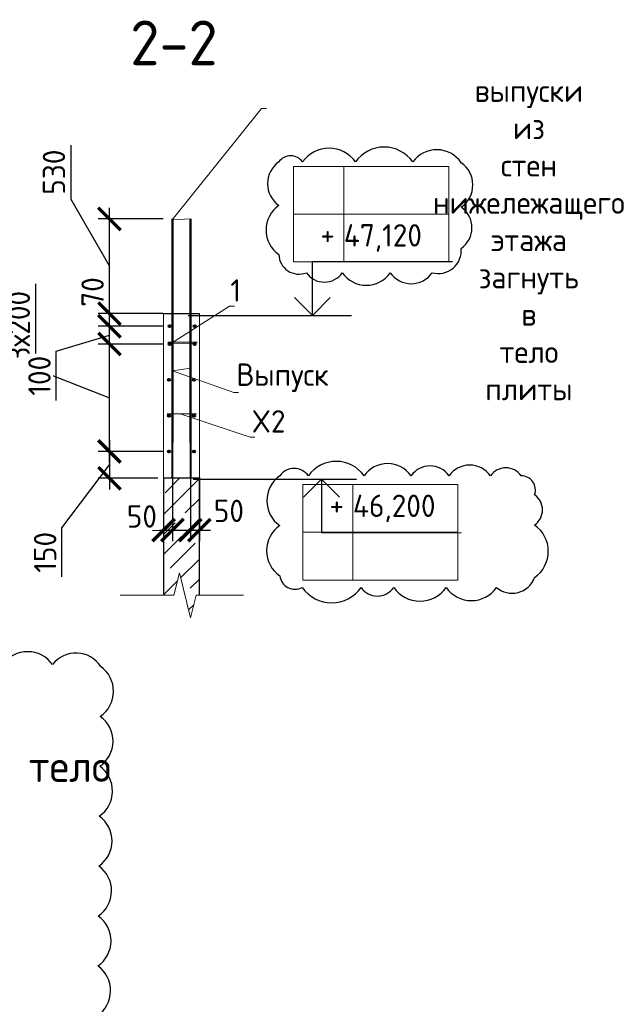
# Model space of a CAD drawing. Header units: millimetres. Extents: x 247266 to 730847, y -636031 to 10052.
# Tile 87 of 256: x 539805 to 546514, y -384431 to -373428. Entities that reach past the tile are written whole.
import ezdxf
from ezdxf import colors
from ezdxf.entities.mleader import LeaderData, LeaderLine
from ezdxf.math import Vec2, Vec3

# ---------------------------------------------------------------- set-up
doc = ezdxf.new("R2010")
doc.units = ezdxf.units.MM
for name, color, linetype, lineweight in [('AF_Stena', 7, 'Continuous', 18), ('RAZMER', 7, 'Continuous', 15), ('Арм_шпильки', 7, 'Continuous', 18), ('Армирование', 7, 'Continuous', 40), ('АрмСтер', 7, 'Continuous', 50), ('АС-Таблицы', 7, 'Continuous', 20), ('отметки', 7, 'Continuous', 18), ('подоснова', 7, 'Continuous', 5), ('Узлы', 7, 'Continuous', 0)]:
    doc.layers.add(name, color=color, linetype=linetype, lineweight=lineweight)
doc.layers.add('Исправления', color=1, linetype='Continuous')
doc.layers.add('РАЗМЕРЫ', color=7, linetype='Continuous')
doc.styles.add('GOST-2.304_Type-B', font='GOST_Common.ttf')
doc.styles.add('ГОСТ', font='GOST_Common.ttf')
doc.dimstyles.new('мой 25', dxfattribs={"dimscale": 100, "dimtxt": 2.5, "dimasz": 2.5, "dimexe": 1.25, "dimexo": 0.625, "dimtad": 1, "dimdec": 0, "dimlfac": 0.5, "dimtxsty": 'GOST-2.304_Type-B', "dimblk": 'ARCHTICK', "dimcen": 2.5, "dimdle": 1.25, "dimaunit": 1, "dimadec": 1, "dimazin": 2, "dimtfac": 1, "dimtdec": 0, "dimtmove": 1, "dimatfit": 3, "dimfxl": 6, "dimfxlon": 1, "dimtfill": 1, "dimlwd": -1, "dimlwe": -1, "dimarcsym": 0})

# ---------------------------------------------------------------- blocks, each defined once
blk = doc.blocks.new('_None')
blk = doc.blocks.new('_ArchTick')
at = {"color": 0, "linetype": 'ByBlock', "const_width": 0.15}
blk.add_lwpolyline([(-0.5, -0.5), (0.5, 0.5)], dxfattribs=at)
blk = doc.blocks.new('*D3487')
at = {"layer": 'DEFPOINTS', "color": 0, "ltscale": 100}
for p in [(541412, -378482), (541512, -378482), (541512, -379132)]:
    blk.add_point(p, dxfattribs=at)
at = {"layer": 'РАЗМЕРЫ', "color": 0, "linetype": 'Continuous'}
for p, q in [((541412, -378545), (541412, -379257)), ((541512, -378545), (541512, -379257)), ((541287, -379132), (541637, -379132))]:
    blk.add_line(p, q, dxfattribs=at)
at = {"layer": 'РАЗМЕРЫ', "color": 0, "ltscale": 100, "xscale": 250, "yscale": 250, "zscale": 250}
blk.add_blockref('_ArchTick', (541412, -379132), dxfattribs=at)
at = {"layer": 'РАЗМЕРЫ', "color": 0, "ltscale": 100, "xscale": 250, "yscale": 250, "zscale": 250, "rotation": 180}
blk.add_blockref('_ArchTick', (541512, -379132), dxfattribs=at)
at = {"layer": 'РАЗМЕРЫ', "color": 0, "lineweight": 0, "ltscale": 100, "insert": (541170, -378979), "char_height": 250, "attachment_point": 5, "style": 'GOST-2.304_Type-B', "bg_fill": 3, "box_fill_scale": 1.1, "bg_fill_color": 256, "bg_fill_true_color": 13158600, "bg_fill_transparency": 0}
blk.add_mtext('50', dxfattribs=at)
blk = doc.blocks.new('*D3488')
at = {"layer": 'DEFPOINTS', "color": 0, "ltscale": 100}
for p in [(541712, -378482), (541812, -378482), (541812, -379132)]:
    blk.add_point(p, dxfattribs=at)
at = {"layer": 'РАЗМЕРЫ', "color": 0, "linetype": 'Continuous'}
for p, q in [((541712, -378545), (541712, -379257)), ((541812, -378545), (541812, -379257)), ((541587, -379132), (541937, -379132))]:
    blk.add_line(p, q, dxfattribs=at)
at = {"layer": 'РАЗМЕРЫ', "color": 0, "ltscale": 100, "xscale": 250, "yscale": 250, "zscale": 250}
blk.add_blockref('_ArchTick', (541712, -379132), dxfattribs=at)
at = {"layer": 'РАЗМЕРЫ', "color": 0, "ltscale": 100, "xscale": 250, "yscale": 250, "zscale": 250, "rotation": 180}
blk.add_blockref('_ArchTick', (541812, -379132), dxfattribs=at)
at = {"layer": 'РАЗМЕРЫ', "color": 0, "lineweight": 0, "ltscale": 100, "insert": (542142, -378917), "char_height": 250, "attachment_point": 5, "style": 'GOST-2.304_Type-B', "bg_fill": 3, "box_fill_scale": 1.1, "bg_fill_color": 256, "bg_fill_true_color": 13158600, "bg_fill_transparency": 0}
blk.add_mtext('50', dxfattribs=at)
blk = doc.blocks.new('*D3588')
at = {"layer": 'DEFPOINTS', "color": 0, "ltscale": 100}
for p in [(540808, -377053), (541480, -377053), (541406, -378253)]:
    blk.add_point(p, dxfattribs=at)
at = {"layer": 'РАЗМЕРЫ', "color": 0, "linetype": 'Continuous'}
for p, q in [((539983, -376378), (539983, -377329)), ((540808, -378378), (540808, -376928)), ((541408, -377053), (540683, -377053)), ((539983, -377329), (540808, -377653)), ((541343, -378253), (540683, -378253))]:
    blk.add_line(p, q, dxfattribs=at)
at = {"layer": 'РАЗМЕРЫ', "color": 0, "ltscale": 100, "xscale": 250, "yscale": 250, "zscale": 250}
for p, rotation in [((540808, -377053), 90), ((540808, -378253), 270)]:
    blk.add_blockref('_ArchTick', p, dxfattribs=dict(at, rotation=rotation))
at = {"layer": 'РАЗМЕРЫ', "color": 0, "lineweight": 0, "ltscale": 100, "insert": (539795, -376854), "char_height": 250, "attachment_point": 5, "rotation": 90, "style": 'GOST-2.304_Type-B', "bg_fill": 3, "box_fill_scale": 1.1, "bg_fill_color": 256, "bg_fill_true_color": 13158600, "bg_fill_transparency": 0}
blk.add_mtext('3х200', dxfattribs=at)
blk = doc.blocks.new('*D3589')
at = {"layer": 'DEFPOINTS', "color": 0, "ltscale": 100}
for p in [(540808, -376853), (541480, -376853), (541480, -377053)]:
    blk.add_point(p, dxfattribs=at)
at = {"layer": 'РАЗМЕРЫ', "color": 0, "linetype": 'Continuous'}
for p, q in [((540808, -377178), (540808, -376728)), ((540213, -377132), (540808, -376953)), ((541408, -376853), (540683, -376853)), ((541408, -377053), (540683, -377053)), ((540213, -377682), (540213, -377132))]:
    blk.add_line(p, q, dxfattribs=at)
at = {"layer": 'РАЗМЕРЫ', "color": 0, "ltscale": 100, "xscale": 250, "yscale": 250, "zscale": 250}
for p, rotation in [((540808, -376853), 90), ((540808, -377053), 270)]:
    blk.add_blockref('_ArchTick', p, dxfattribs=dict(at, rotation=rotation))
at = {"layer": 'РАЗМЕРЫ', "color": 0, "lineweight": 0, "ltscale": 100, "insert": (540026, -377407), "char_height": 250, "attachment_point": 5, "rotation": 90, "style": 'GOST-2.304_Type-B', "bg_fill": 3, "box_fill_scale": 1.1, "bg_fill_color": 256, "bg_fill_true_color": 13158600, "bg_fill_transparency": 0}
blk.add_mtext('100', dxfattribs=at)
blk = doc.blocks.new('*D3568')
at = {"layer": 'DEFPOINTS', "color": 0, "ltscale": 100}
for p in [(540808, -376713), (541473, -376713), (541480, -376853)]:
    blk.add_point(p, dxfattribs=at)
at = {"layer": 'РАЗМЕРЫ', "color": 0, "linetype": 'Continuous'}
for p, q in [((540808, -376978), (540808, -376588)), ((541408, -376713), (540683, -376713)), ((541408, -376853), (540683, -376853))]:
    blk.add_line(p, q, dxfattribs=at)
at = {"layer": 'РАЗМЕРЫ', "color": 0, "ltscale": 100, "xscale": 250, "yscale": 250, "zscale": 250}
for p, rotation in [((540808, -376713), 90), ((540808, -376853), 270)]:
    blk.add_blockref('_ArchTick', p, dxfattribs=dict(at, rotation=rotation))
at = {"layer": 'РАЗМЕРЫ', "color": 0, "lineweight": 0, "ltscale": 100, "insert": (540620, -376471), "char_height": 250, "attachment_point": 5, "rotation": 90, "style": 'GOST-2.304_Type-B', "bg_fill": 3, "box_fill_scale": 1.1, "bg_fill_color": 256, "bg_fill_true_color": 13158600, "bg_fill_transparency": 0}
blk.add_mtext('70', dxfattribs=at)
blk = doc.blocks.new('*D3569')
at = {"layer": 'DEFPOINTS', "color": 0, "ltscale": 100}
for p in [(540808, -375654), (541514, -375654), (541412, -376713)]:
    blk.add_point(p, dxfattribs=at)
at = {"layer": 'РАЗМЕРЫ', "color": 0, "linetype": 'Continuous'}
for p, q in [((540376, -374832), (540376, -375432)), ((540376, -375432), (540808, -376183)), ((540808, -376838), (540808, -375529)), ((541408, -375654), (540683, -375654)), ((541350, -376713), (540683, -376713))]:
    blk.add_line(p, q, dxfattribs=at)
at = {"layer": 'РАЗМЕРЫ', "color": 0, "ltscale": 100, "xscale": 250, "yscale": 250, "zscale": 250}
for p, rotation in [((540808, -375654), 90), ((540808, -376713), 270)]:
    blk.add_blockref('_ArchTick', p, dxfattribs=dict(at, rotation=rotation))
at = {"layer": 'РАЗМЕРЫ', "color": 0, "lineweight": 0, "ltscale": 100, "insert": (540188, -375132), "char_height": 250, "attachment_point": 5, "rotation": 90, "style": 'GOST-2.304_Type-B', "bg_fill": 3, "box_fill_scale": 1.1, "bg_fill_color": 256, "bg_fill_true_color": 13158600, "bg_fill_transparency": 0}
blk.add_mtext('530', dxfattribs=at)
blk = doc.blocks.new('*D3468')
at = {"layer": 'DEFPOINTS', "color": 0, "ltscale": 100}
for p in [(541472, -378253), (540808, -378553), (541412, -378553)]:
    blk.add_point(p, dxfattribs=at)
at = {"layer": 'РАЗМЕРЫ', "color": 0, "linetype": 'Continuous'}
for p, q in [((540808, -378128), (540808, -378678)), ((541408, -378253), (540683, -378253)), ((540276, -379105), (540808, -378403)), ((541350, -378553), (540683, -378553)), ((540276, -379655), (540276, -379105))]:
    blk.add_line(p, q, dxfattribs=at)
at = {"layer": 'РАЗМЕРЫ', "color": 0, "ltscale": 100, "xscale": 250, "yscale": 250, "zscale": 250}
for p, rotation in [((540808, -378253), 90), ((540808, -378553), 270)]:
    blk.add_blockref('_ArchTick', p, dxfattribs=dict(at, rotation=rotation))
at = {"layer": 'РАЗМЕРЫ', "color": 0, "ltscale": 100, "insert": (540089, -379380), "char_height": 250, "attachment_point": 5, "rotation": 90, "style": 'GOST-2.304_Type-B', "bg_fill": 3, "box_fill_scale": 1.1, "bg_fill_color": 256, "bg_fill_true_color": 13158600, "bg_fill_transparency": 0}
blk.add_mtext('150', dxfattribs=at)
blk = doc.blocks.new('*T3538')
at = {"layer": 'DEFPOINTS', "color": 8, "linetype": 'ByBlock', "lineweight": 0}
for p, q in [((0, 1067), (1734, 1067)), ((0, 0), (0, 1067)), ((561, 0), (561, 1067)), ((1734, 0), (1734, 1067)), ((0, 533), (1734, 533)), ((0, 0), (1734, 0))]:
    blk.add_line(p, q, dxfattribs=at)
at = {"layer": 'АС-Таблицы', "color": 0, "char_height": 250, "style": 'ГОСТ'}
for s, insert, width, attachment_point in [('+', (461, 967), 361.22, 3), ('46,200', (561, 800), 1173.09, 4)]:
    blk.add_mtext(s, dxfattribs=dict(at, insert=insert, width=width, attachment_point=attachment_point))
blk = doc.blocks.new('*T3539')
at = {"layer": 'DEFPOINTS', "color": 8, "linetype": 'ByBlock', "lineweight": 0}
for p, q in [((0, 0), (1734, 0)), ((0, 0), (0, -1067)), ((561, 0), (561, -1067)), ((1734, 0), (1734, -1067)), ((0, -533), (1734, -533)), ((0, -1067), (1734, -1067))]:
    blk.add_line(p, q, dxfattribs=at)
at = {"layer": 'АС-Таблицы', "color": 0, "char_height": 250, "style": 'ГОСТ'}
for s, insert, width, attachment_point in [('47,120', (561, -800), 1173.09, 4), ('+', (461, -633), 361.22, 3)]:
    blk.add_mtext(s, dxfattribs=dict(at, insert=insert, width=width, attachment_point=attachment_point))

msp = doc.modelspace()

# ---------------------------------------------------------------- linework, layer by layer
at = {"elevation": 3100}
msp.add_lwpolyline([(541688.29, -376732.93), (543511.96, -376732.93)], dxfattribs=at)
at = {"layer": 'AF_Stena', "lineweight": 20}
for p, q in [((541412.27, -376713.02, 3100), (541412.27, -378552.87, 3100)), ((541812.27, -378552.87, 3100), (541812.27, -376713.02, 3100))]:
    msp.add_line(p, q, dxfattribs=at)
at = {"layer": 'AF_Stena', "lineweight": 20, "elevation": 3100}
for points in [[(541714.37, -380110.68), (541589.37, -379610.68)], [(541471.87, -379860.68), (540927.76, -379860.68)], [(541526.87, -379860.68), (541471.87, -379860.68)], [(541776.87, -379860.68), (541714.37, -380110.68)], [(541831.87, -379860.68), (541776.87, -379860.68)], [(541831.87, -379860.68), (542303.73, -379860.68)]]:
    msp.add_lwpolyline(points, dxfattribs=at)
at = {"layer": 'RAZMER', "ltscale": 100}
for p, q in [((543075.76, -376131.16, 3100), (544638.26, -376131.16, 3100)), ((543075.76, -376133.8, 3100), (544638.26, -376133.8, 3100)), ((543075.76, -376133.8, 3100), (544638.26, -376133.8, 3100)), ((543177.61, -379161.04, 3100), (544740.11, -379161.04, 3100)), ((543177.61, -379161.04, 3100), (544740.11, -379161.04, 3100)), ((543177.61, -379163.68, 3100), (544740.11, -379163.68, 3100))]:
    msp.add_line(p, q, dxfattribs=at)
at = {"layer": 'Арм_шпильки'}
msp.add_line((541452.27, -377833.02, 3100), (541781.77, -377833.02, 3100), dxfattribs=at)
at = {"layer": 'Армирование', "ltscale": 100}
for centre in [(541760.3, -376853.48, 3100), (541480.3, -377053.48, 3100), (541760.3, -377053.48, 3100), (541472.27, -377453.02, 3100), (541752.27, -377453.02, 3100), (541472.27, -377853.02, 3100), (541752.27, -377853.02, 3100), (541472.27, -378253.02, 3100), (541752.27, -378253.02, 3100)]:
    msp.add_circle(centre, 12, dxfattribs=at)
at = {"layer": 'АрмСтер', "ltscale": 15}
for p, q in [((541513.55, -378153.02, 3100), (541513.55, -375653.89, 3100)), ((541711.97, -378153.02, 3100), (541711.97, -375653.89, 3100))]:
    msp.add_line(p, q, dxfattribs=at)
at = {"layer": 'Исправления', "elevation": 3100}
for points in [[(542699.9, -375017.88, 0.52056705), (542699.9, -375503.79, 0.52056705), (542699.9, -376052.29, 0.52056705), (543007.56, -376256.03, 0.52056705), (543409.15, -376256.03, 0.52056705), (543944.06, -376256.03, 0.52056705), (544412.59, -376256.03, 0.52056705), (544737.68, -375983.42, 0.52056705), (544737.68, -375522.39, 0.52056705), (544737.68, -375026.37, 0.52056705), (544195.81, -375017.88, 0.52056705), (543556.04, -375017.88, 0.52056705), (542966.01, -375017.88, 0.52056705)], [(542710.01, -378525.52, 0.52056705), (542710.01, -379081.01, 0.52056705), (542710.01, -379643.06, 0.52056705), (542961.08, -379773.65, 0.52056705), (543619.24, -379773.65, 0.52056705), (543982.69, -379773.65, 0.52056705), (544570.37, -379773.65, 0.52056705), (545131.41, -379773.65, 0.52056705), (545556.92, -379662.46, 0.52056705), (545556.92, -379074.82, 0.52056705), (545556.92, -378736.02, 0.52056705), (545407.26, -378525.52, 0.52056705), (545062.84, -378525.52, 0.52056705), (544601.58, -378525.52, 0.52056705), (544177, -378525.52, 0.52056705), (543651.71, -378525.52, 0.52056705), (543030.32, -378525.52, 0.52056705)]]:
    msp.add_lwpolyline(points, format="xyb", close=True, dxfattribs=at)
msp.add_lwpolyline([(539434.22, -387816.11, 0.52056705), (539992.05, -387816.11, 0.52056705), (540549.88, -387816.11, 0.52056705), (540645.34, -387349.23, 0.52056705), (540650.76, -386791.42, 0.52056705), (540656.18, -386233.62, 0.52056705), (540661.61, -385675.82, 0.52056705), (540667.03, -385118.02, 0.52056705), (540672.45, -384560.21, 0.52056705), (540677.87, -384002.41, 0.52056705), (540683.29, -383444.61, 0.52056705), (540688.71, -382886.81, 0.52056705), (540694.13, -382329, 0.52056705), (540699.56, -381771.2, 0.52056705), (540704.98, -381213.4, 0.52056705), (540710.4, -380655.6, 0.52056705), (540172.93, -380635.44, 0.52056705), (539615.1, -380635.44, 0.52056705)], format="xyb", dxfattribs=at)
at = {"layer": 'отметки', "linetype": 'Continuous', "lineweight": 25, "ltscale": 100}
for p, q in [((543072.71, -376131.16, 3100), (543072.71, -376731.16, 3100)), ((543176.09, -378561.91, 3100), (543176.09, -379161.91, 3100))]:
    msp.add_line(p, q, dxfattribs=at)
at = {"layer": 'отметки', "linetype": 'Continuous', "lineweight": 25, "ltscale": 100, "elevation": 3100}
for points in [[(542874.23, -376532.93), (543074.23, -376732.93), (543274.23, -376532.93)], [(542976.09, -378761.91), (543176.09, -378561.91), (543376.09, -378761.91)]]:
    msp.add_lwpolyline(points, dxfattribs=at)
at = {"layer": 'РАЗМЕРЫ'}
msp.add_line((541412.27, -376713.02, 3100), (541812.27, -376713.02, 3100), dxfattribs=at)

# ---------------------------------------------------------------- block references
for name, p in [('*T3539', (542864.81, -375067.14, 3100)), ('*T3538', (542966.67, -379689.41, 3100))]:
    msp.add_blockref(name, p)

# ---------------------------------------------------------------- texts
at = {"layer": 'РАЗМЕРЫ', "insert": (541528.23, -373686.93, 3100), "char_height": 500, "attachment_point": 5, "style": 'GOST-2.304_Type-B'}
msp.add_mtext_dynamic_manual_height_columns('2-2', width=3941.2128, gutter_width=625, heights=[0], dxfattribs=at)
at = {"layer": 'Узлы', "linetype": 'Continuous', "lineweight": 0, "insert": (535586.99, -382062.66, 3100), "char_height": 350, "width": 10464.9604, "attachment_point": 5, "style": 'GOST-2.304_Type-B'}
msp.add_mtext('Узел загиба элементов армирования стен в тело плиты', dxfattribs=at)

# ---------------------------------------------------------------- leaders
at = {"layer": 'подоснова'}
ml = msp.add_multileader_mtext('Standard', dxfattribs=at)
ml.set_content('Выпуск', color=256, style='GOST-2.304_Type-B')
ml.set_leader_properties(color=256, linetype='ByLayer', lineweight=15)
ml.set_arrow_properties(name='NONE')
ml.build(insert=Vec2(0, 0))
ml.multileader.update_dxf_attribs({"text_left_attachment_type": 6, "text_right_attachment_type": 6, "dogleg_length": 10, "arrow_head_size": 18})
ctx = ml.context
ctx.base_point, ctx.char_height, ctx.arrow_head_size, ctx.landing_gap_size, ctx.plane_origin = Vec3(542208.56, -377594.75, 3100), 250, 18, 20, Vec3(541051.55, -376112.47, 3100)
ctx.left_attachment, ctx.right_attachment, ctx.text_align_type = 6, 6, 1
notes = []
notes.append((ctx, [(0, (1, 1, 0), (542198.05, -377595.08, 3100), (1, 0), 10, [(1, [(541711.97, -377322.83, 3100), (541513.55, -377350.37, 3100)], 0, [])])]))
ctx.mtext.insert, ctx.mtext.width, ctx.mtext.alignment, ctx.mtext.flow_direction = Vec3(542741.06, -377269.75, 3100), 22.8978, 2, 5
ml = msp.add_multileader_mtext('Standard', dxfattribs=at)
ml.set_content('X2', color=256, style='GOST-2.304_Type-B')
ml.set_leader_properties(color=256, linetype='ByLayer', lineweight=15)
ml.set_arrow_properties(name='NONE')
ml.build(insert=Vec2(0, 0))
ml.multileader.update_dxf_attribs({"text_left_attachment_type": 6, "text_right_attachment_type": 6, "dogleg_length": 10, "arrow_head_size": 18})
ctx = ml.context
ctx.base_point, ctx.char_height, ctx.arrow_head_size, ctx.landing_gap_size, ctx.plane_origin = Vec3(542390.52, -378091.85, 3100), 250, 18, 20, Vec3(541183.18, -377142.98, 3100)
ctx.left_attachment, ctx.right_attachment, ctx.text_align_type = 6, 6, 1
notes.append((ctx, [(0, (1, 1, 0), (542380.35, -378092.1, 3100), (1, 0), 10, [(0, [(541599.39, -377833.02, 3100)], 0, [])])]))
ctx.mtext.insert, ctx.mtext.width, ctx.mtext.alignment, ctx.mtext.flow_direction = Vec3(542585.52, -377791.85, 3100), 22.8978, 2, 5
for ctx, leaders in notes:
    for number, flags, end, landing, length, lines in leaders:
        leader = LeaderData()
        leader.index, (leader.has_last_leader_line, leader.has_dogleg_vector, leader.attachment_direction) = number, flags
        leader.last_leader_point, leader.dogleg_vector, leader.dogleg_length = Vec3(end), Vec3(landing), length
        for number, points, colour, breaks in lines:
            line = LeaderLine()
            line.index, line.vertices, line.color, line.breaks = number, Vec3.list(points), colors.encode_raw_color(colour), breaks
            leader.lines.append(line)
        ctx.leaders.append(leader)

# ---------------------------------------------------------------- next in the draw order: dimensions: what is measured, and where the dimension line sits
at = {"layer": 'РАЗМЕРЫ', "lineweight": 0}
dim = msp.add_linear_dim(base=(541512.23, -379132.48, 3100), p1=(541412.27, -378482.31, 3100), p2=(541512.23, -378482.31, 3100), dimstyle='мой 25', dxfattribs=at)
dim.commit()
dim.dimension.update_dxf_attribs({"geometry": '*D3487', "text_midpoint": (541169.64, -379167.06, 3100), "dimtype": 160})

# ---------------------------------------------------------------- next in the draw order: linework, layer by layer
at = {"layer": 'Армирование', "ltscale": 100}
msp.add_line((541513.55, -378552.87, 3100), (541513.55, -378153.02, 3100), dxfattribs=at)

# ---------------------------------------------------------------- next in the draw order: dimensions: what is measured, and where the dimension line sits
at = {"layer": 'РАЗМЕРЫ', "lineweight": 0}
dim = msp.add_linear_dim(base=(541812.27, -379132.48, 3100), p1=(541712.23, -378482.31, 3100), p2=(541812.27, -378482.31, 3100), dimstyle='мой 25', dxfattribs=at)
dim.commit()
dim.dimension.update_dxf_attribs({"geometry": '*D3488', "text_midpoint": (542141.88, -379104.47, 3100), "dimtype": 160})

# ---------------------------------------------------------------- next in the draw order: linework, layer by layer
at = {"elevation": 3100}
msp.add_lwpolyline([(541743.92, -378561.91), (543567.59, -378561.91)], dxfattribs=at)
at = {"layer": 'Армирование', "ltscale": 100}
msp.add_line((541711.97, -378153.02, 3100), (541711.97, -378552.87, 3100), dxfattribs=at)
at = {"layer": 'РАЗМЕРЫ'}
msp.add_line((541812.27, -379860.68, 3100), (541812.27, -378552.87, 3100), dxfattribs=at)

# ---------------------------------------------------------------- next in the draw order: dimensions: what is measured, and where the dimension line sits
at = {"layer": 'РАЗМЕРЫ', "lineweight": 0}
dim = msp.add_linear_dim(base=(540807.55, -377053.48, 3100), p1=(541405.94, -378253.02, 3100), p2=(541480.3, -377053.48, 3100), angle=90, text='3х200', dimstyle='мой 25', dxfattribs=at)
dim.commit()
dim.dimension.update_dxf_attribs({"geometry": '*D3588', "text_midpoint": (539982.99, -377266.55, 3100), "dimtype": 160})

# ---------------------------------------------------------------- next in the draw order: linework, layer by layer
at = {"layer": 'Армирование', "ltscale": 100}
msp.add_circle((541480.3, -376853.48, 3100), 12, dxfattribs=at)

# ---------------------------------------------------------------- next in the draw order: dimensions: what is measured, and where the dimension line sits
at = {"layer": 'РАЗМЕРЫ'}
dim = msp.add_linear_dim(base=(540807.55, -378552.87, 3100), p1=(541472.27, -378253.02, 3100), p2=(541412.27, -378552.87, 3100), angle=90, dimstyle='мой 25', dxfattribs=at)
dim.commit()
dim.dimension.update_dxf_attribs({"geometry": '*D3468', "text_midpoint": (540276.3, -379167.17, 3100), "dimtype": 160})

# ---------------------------------------------------------------- next in the draw order: hatches: boundary and pattern name
at = {"layer": 'РАЗМЕРЫ', "transparency": 33554648}
h = msp.add_hatch(dxfattribs=at)
h.set_pattern_fill('ANSI35', color=256, scale=50)
h.set_pattern_definition([(45, (-1259.05, 4236.26), (-224.5064, 224.5064), []), (45, (-1034.54, 4236.26), (-224.5064, 224.5064), [396.875, -79.375, 0, -79.375])])
h.paths.add_polyline_path([(541812.27, -378552.87), (541412.27, -378552.87), (541412.27, -379860.68), (541471.87, -379860.68), (541526.87, -379860.68), (541589.37, -379610.68), (541714.37, -380110.68), (541776.87, -379860.68), (541812.27, -379860.68)])

# ---------------------------------------------------------------- next in the draw order: linework, layer by layer
at = {"layer": 'AF_Stena', "lineweight": 20, "elevation": 3100}
msp.add_lwpolyline([(541589.37, -379610.68), (541526.87, -379860.68)], dxfattribs=at)
at = {"layer": 'РАЗМЕРЫ'}
for p, q in [((541812.27, -378552.87, 3100), (541412.27, -378552.87, 3100)), ((541412.27, -378552.87, 3100), (541412.27, -379860.68, 3100))]:
    msp.add_line(p, q, dxfattribs=at)

# ---------------------------------------------------------------- next in the draw order: dimensions: what is measured, and where the dimension line sits
at = {"layer": 'РАЗМЕРЫ', "lineweight": 0}
dim = msp.add_linear_dim(base=(540807.55, -376853.48, 3100), p1=(541480.3, -377053.48, 3100), p2=(541480.3, -376853.48, 3100), angle=90, dimstyle='мой 25', dxfattribs=at)
dim.commit()
dim.dimension.update_dxf_attribs({"geometry": '*D3589', "text_midpoint": (540025.8, -377194.22, 3100)})

# ---------------------------------------------------------------- next in the draw order: dimensions: what is measured, and where the dimension line sits
dim = msp.add_linear_dim(base=(540807.55, -376713.02, 3100), p1=(541480.3, -376853.48, 3100), p2=(541473.03, -376713.02, 3100), angle=90, dimstyle='мой 25', dxfattribs=at)
dim.commit()
dim.dimension.update_dxf_attribs({"geometry": '*D3568', "text_midpoint": (540807.55, -376471.14, 3100), "dimtype": 160})

# ---------------------------------------------------------------- next in the draw order: linework, layer by layer
at = {"layer": 'Арм_шпильки'}
msp.add_line((541460.3, -377033.48, 3100), (541789.8, -377033.48, 3100), dxfattribs=at)

# ---------------------------------------------------------------- next in the draw order: dimensions: what is measured, and where the dimension line sits
at = {"layer": 'РАЗМЕРЫ', "lineweight": 0}
dim = msp.add_linear_dim(base=(540807.55, -375653.89, 3100), p1=(541412.27, -376713.02, 3100), p2=(541513.55, -375653.89, 3100), angle=90, dimstyle='мой 25', dxfattribs=at)
dim.commit()
dim.dimension.update_dxf_attribs({"geometry": '*D3569', "text_midpoint": (540375.89, -375369.87, 3100), "dimtype": 160})

# ---------------------------------------------------------------- next in the draw order: leaders
at = {"layer": 'подоснова'}
ml = msp.add_multileader_mtext('Standard', dxfattribs=at)
ml.set_content('выпуски из стен нижележащего этажа\\Pзагнуть в тело плиты', color=256, style='GOST-2.304_Type-B')
ml.set_leader_properties(color=256, linetype='ByLayer', lineweight=15)
ml.set_arrow_properties(name='NONE')
ml.build(insert=Vec2(0, 0))
ml.multileader.update_dxf_attribs({"text_left_attachment_type": 6, "text_right_attachment_type": 6, "dogleg_length": 10, "arrow_head_size": 18})
ctx = ml.context
ctx.base_point, ctx.char_height, ctx.arrow_head_size, ctx.landing_gap_size, ctx.plane_origin = Vec3(542520.82, -374421.79, 3100), 250, 18, 20, Vec3(541162.29, -374801.01, 3100)
ctx.left_attachment, ctx.right_attachment, ctx.text_align_type = 6, 6, 1
notes = []
notes.append((ctx, [(0, (1, 1, 0), (542508.07, -374421.87, 3100), (1, 0), 10, [(1, [(541711.97, -375653.89, 3100), (541509.16, -375663.27, 3100)], 0, [])])]))
ctx.mtext.insert, ctx.mtext.width, ctx.mtext.alignment, ctx.mtext.flow_direction = Vec3(545493.28, -374096.79, 3100), 22.8978, 2, 5
ml = msp.add_multileader_mtext('Standard', dxfattribs=at)
ml.set_content('1 ', color=256, style='GOST-2.304_Type-B')
ml.set_leader_properties(color=256, linetype='ByLayer', lineweight=15)
ml.set_arrow_properties(name='NONE')
ml.build(insert=Vec2(0, 0))
ml.multileader.update_dxf_attribs({"text_left_attachment_type": 6, "text_right_attachment_type": 6, "dogleg_length": 10, "arrow_head_size": 18})
ctx = ml.context
ctx.base_point, ctx.char_height, ctx.arrow_head_size, ctx.landing_gap_size, ctx.plane_origin = Vec3(542160.35, -376628.89, 3100), 250, 18, 20, Vec3(541165.84, -376188.6, 3100)
ctx.left_attachment, ctx.right_attachment, ctx.text_align_type = 6, 6, 1
notes.append((ctx, [(0, (1, 1, 0), (542150.31, -376628.89, 3100), (1, 0), 10, [(1, [(541772.3, -377041.48, 3100), (541488.45, -377050.86, 3100)], 0, [])])]))
ctx.mtext.insert, ctx.mtext.width, ctx.mtext.alignment, ctx.mtext.flow_direction = Vec3(542217.85, -376328.89, 3100), 22.8978, 2, 5
for ctx, leaders in notes:
    for number, flags, end, landing, length, lines in leaders:
        leader = LeaderData()
        leader.index, (leader.has_last_leader_line, leader.has_dogleg_vector, leader.attachment_direction) = number, flags
        leader.last_leader_point, leader.dogleg_vector, leader.dogleg_length = Vec3(end), Vec3(landing), length
        for number, points, colour, breaks in lines:
            line = LeaderLine()
            line.index, line.vertices, line.color, line.breaks = number, Vec3.list(points), colors.encode_raw_color(colour), breaks
            leader.lines.append(line)
        ctx.leaders.append(leader)

doc.saveas('drawing.dxf')
